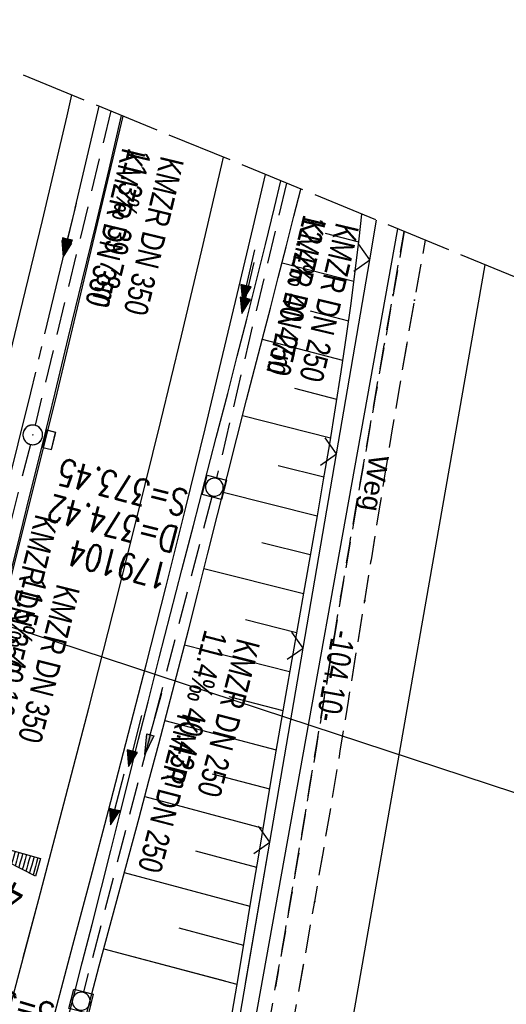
# Model space of a CAD drawing. Extents: x 507875 to 508634, y 446340 to 447363.
# Tile 67 of 71: x 508418 to 508455, y 447214 to 447289. Entities that reach past the tile are written whole.
import ezdxf

# ---------------------------------------------------------------- set-up
doc = ezdxf.new("R2010")
doc.units = 0
doc.header["$LTSCALE"] = 10
doc.header["$MEASUREMENT"] = 0
for name, pattern in [('ACHSE', [5.5, 4, -0.5, 0.5, -0.5]), ('AUSGEZOGEN', [0]), ('LT00', [0]), ('LT11', [0.3, 0.2, -0.1]), ('LT14', [0.6, 0.5, -0.1]), ('STRICHLINIE2', [0.375, 0.25, -0.125])]:
    doc.linetypes.add(name, pattern=pattern)
doc.layers.get('0').update_dxf_attribs({"linetype": 'LT00'})
for name, color, linetype in [('--EK_FBR', 250, 'LT00'), ('--EK_Halt-Pfeil', 4, 'LT00'), ('--EK_Haltung', 7, 'STRICHLINIE2'), ('--EK_Haltung-Text', 140, 'LT00'), ('--EK_Schacht-Text', 5, 'LT00'), ('--EL_DFK_AB_L', 21, 'LT00'), ('--EL_Halt-Pfeil', 4, 'LT00'), ('--EL_Haltung', 182, 'STRICHLINIE2'), ('--EL_Haltung-Text', 182, 'LT00'), ('-AX-093', 35, 'ACHSE'), ('-QUE-40O', 11, 'Continuous'), ('ABSTAND', 8, 'LT00'), ('DFK_AB_L', 21, 'LT00'), ('DFK_KATASTER', 250, 'LT00'), ('FELDWEG_TEXT', 250, 'Continuous'), ('PFEIL', 140, 'AUSGEZOGEN'), ('STROM_FREILTG', 80, 'STROMFREILEITUNG'), ('V126_AFBR_BAB', 250, 'LT00'), ('V126_BOESCH', 250, 'LT00'), ('V126_BOSCHUNG', 250, 'LT00'), ('V126_FELDWEG', 250, 'LT11'), ('V126_GRABEN', 250, 'LT00'), ('V126_H_BORD', 8, 'LT00'), ('V126_KA_MULD', 182, 'LT00'), ('V126_KA_PRUF', 182, 'LT00'), ('V126_LD_MARK', 250, 'LT00'), ('V126_SINKK', 182, 'LT00'), ('V126_ZAUN', 40, 'LT00'), ('V127_AFBR_BAB', 250, 'LT00'), ('V127_BOESCH', 250, 'LT00'), ('V127_BOSCHUNG', 250, 'LT00'), ('V127_FELDWEG', 250, 'LT11'), ('V127_GRABEN', 250, 'LT00'), ('V127_H_BORD', 8, 'LT00'), ('V127_KA_MULD', 182, 'LT00'), ('V127_KA_PRUF', 182, 'LT00'), ('V127_LD_MARK', 250, 'LT00'), ('V127_SINKK', 182, 'LT00'), ('V127_ZAUN', 40, 'LT00')]:
    doc.layers.add(name, color=color, linetype=linetype)
doc.layers.add('-BLATT_127-RAND', color=7, linetype='LT14', plot=False)
doc.styles.add('Beschrift', font='ARIAL.TTF')
doc.styles.add('Haltungsbeschriftung', font='ARIAL.TTF', dxfattribs={"width": 0.75})
doc.styles.add('schachtbeschriftung', font='romans.shx', dxfattribs={"width": 0.75, "height": 2})
doc.styles.get("Standard").update_dxf_attribs({"font": 'ARIAL.TTF'})
doc.styles.add('Strom', font='txt-alt.shx')
doc.linetypes.add('STROMFREILEITUNG', pattern='A,12.7,-5.5,["xx",Strom,S=2.5,R=0,X=-2.6,Y=-0.85],-4.35', length=22.55)

# ---------------------------------------------------------------- blocks, each defined once
blk = doc.blocks.new('SYMB0003')
at = {"color": 0, "linetype": 'ByBlock'}
for p, q in [((-0.015712, 0), (0.010166, 0.012015)), ((0, -0.021257), (-0.015712, 0)), ((0.010166, 0.012015), (0, -0.021257))]:
    blk.add_line(p, q, dxfattribs=at)
for points in [[(-0.031395, 0.499013), (-0.093691, 0.491144), (-0.154509, 0.475528), (-0.21289, 0.452414), (-0.267913, 0.422164), (-0.318712, 0.385257), (-0.364484, 0.342274), (-0.404509, 0.293893), (-0.438154, 0.240877), (-0.464888, 0.184062), (-0.484292, 0.124345), (-0.496058, 0.062667), (-0.5, 0)], [(-0.5, 0), (-0.496058, -0.062667), (-0.484292, -0.124345), (-0.464888, -0.184062), (-0.438154, -0.240877), (-0.404509, -0.293893), (-0.364485, -0.342274), (-0.318712, -0.385257), (-0.267914, -0.422164), (-0.21289, -0.452414), (-0.154509, -0.475529), (-0.093691, -0.491144), (-0.031395, -0.499014), (0.031395, -0.499014)], [(0.5, 0), (0.496057, 0.062667), (0.484292, 0.124345), (0.464888, 0.184062), (0.438153, 0.240877), (0.404509, 0.293893), (0.364484, 0.342274), (0.318712, 0.385257), (0.267913, 0.422164), (0.21289, 0.452414), (0.154509, 0.475528), (0.093691, 0.491144), (0.031395, 0.499013), (-0.031395, 0.499013)], [(0.031395, -0.499014), (0.093691, -0.491144), (0.154509, -0.475529), (0.21289, -0.452414), (0.267914, -0.422164), (0.318712, -0.385257), (0.364485, -0.342274), (0.404509, -0.293893), (0.438154, -0.240877), (0.464889, -0.184062), (0.484292, -0.124345), (0.496058, -0.062667), (0.5, 0)]]:
    blk.add_lwpolyline(points, dxfattribs=at)
blk = doc.blocks.new('SYMB0011')
at = {"color": 0, "linetype": 'ByBlock'}
for p, q in [((0.5, 0), (-0.5, 0)), ((0, 0.5), (0, -0.5))]:
    blk.add_line(p, q, dxfattribs=at)
blk = doc.blocks.new('SYMB0024')
at = {"color": 0, "linetype": 'ByBlock'}
for p, q in [((-0.5, 0.5), (0, 0)), ((0, 0), (0.5, 0.5))]:
    blk.add_line(p, q, dxfattribs=at)
blk = doc.blocks.new('Pfreil3')
at = {"layer": 'PFEIL'}
blk.add_hatch(color=256, dxfattribs=at).paths.add_polyline_path([(-1.549, 0.273), (-1.549, -0.273), (0, 0)])
for p, q in [((-1.549, 0), (-4.831, 0)), ((-1.549, -0.273), (-1.549, 0.273)), ((-1.549, 0.273), (0, 0)), ((0, 0), (-1.549, -0.273))]:
    blk.add_line(p, q, dxfattribs=at)
blk = doc.blocks.new('SYMB0652')
at = {"color": 0, "linetype": 'ByBlock'}
blk.add_lwpolyline([(-0.15, -0.075), (0.15, -0.075), (0.15, 0.075), (-0.15, 0.075), (-0.15, -0.075)], dxfattribs=at)
blk = doc.blocks.new('SYMB1210')
at = {"color": 0, "linetype": 'ByBlock'}
blk.add_line((0.018815, -0.179014), (0.055623, -0.17119), dxfattribs=at)
for points in [[(-0.2, -0.2), (-0.2, 0.2), (0.2, 0.2), (0.2, -0.2), (-0.2, -0.2)], [(0.018815, 0.179014), (-0.018815, 0.179014), (-0.055623, 0.17119), (-0.09, 0.155885), (-0.120444, 0.133766), (-0.145623, 0.105801), (-0.164438, 0.073213), (-0.176067, 0.037424), (-0.18, 0)], [(-0.18, 0), (-0.176067, -0.037424), (-0.164438, -0.073213), (-0.145623, -0.105801), (-0.120444, -0.133766), (-0.09, -0.155885), (-0.055623, -0.17119), (-0.018815, -0.179014), (0.018815, -0.179014)], [(0.18, 0), (0.176067, 0.037424), (0.164438, 0.073213), (0.145623, 0.105801), (0.120444, 0.133766), (0.09, 0.155885), (0.055623, 0.17119), (0.018815, 0.179014)], [(0.055623, -0.17119), (0.09, -0.155885), (0.120444, -0.133766), (0.145623, -0.105801), (0.164438, -0.073213), (0.176067, -0.037424), (0.18, 0)]]:
    blk.add_lwpolyline(points, dxfattribs=at)
blk = doc.blocks.new('SYMB0070')
at = {"color": 0, "linetype": 'ByBlock'}
for p, q in [((-0.5, 0), (0.2, 0)), ((0.5, 0), (0.2, 0.1)), ((0.2, 0.1), (0.2, 0)), ((0.468, 0), (0.21, 0.086)), ((0.21, 0.086), (0.21, -0.086)), ((0.21, -0.086), (0.468, 0)), ((0.22, -0.072), (0.437, 0)), ((0.23, -0.058), (0.405, 0)), ((0.24, -0.045), (0.374, 0)), ((0.342, 0), (0.25, 0.031)), ((0.25, 0.031), (0.25, -0.031)), ((0.25, -0.031), (0.342, 0)), ((0.26, -0.017), (0.31, 0)), ((0.27, -0.003), (0.279, 0))]:
    blk.add_line(p, q, dxfattribs=at)
for points in [[(0.2, 0), (0.2, -0.1), (0.5, 0)], [(0.437, 0), (0.22, 0.072), (0.22, -0.072)], [(0.405, 0), (0.23, 0.058), (0.23, -0.058)], [(0.374, 0), (0.24, 0.045), (0.24, -0.045)], [(0.31, 0), (0.26, 0.017), (0.26, -0.017)], [(0.279, 0), (0.27, 0.003), (0.27, -0.003)]]:
    blk.add_lwpolyline(points, dxfattribs=at)

msp = doc.modelspace()

# ---------------------------------------------------------------- hatches: boundary and pattern name
at = {"layer": '-QUE-40O'}
h = msp.add_hatch(dxfattribs=at)
h.set_pattern_fill('LT_0', color=256, scale=0.3, angle=254.27997, style=0, pattern_type=2)
h.set_pattern_definition([(254.279973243, (88793.88188, -83715.4385), (0.28877913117, -0.08128107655), [0.3])])
h.paths.add_polyline_path([(508412.921, 447226.829), (508419.659, 447224.932), (508419.28, 447223.584)])

# ---------------------------------------------------------------- linework, layer by layer
at = {"layer": '--EK_FBR', "color": 2}
for points in [[(508403.908, 447211.12), (508404.835, 447214.513), (508405.753, 447217.909), (508406.797, 447221.818), (508407.829, 447225.731), (508408.851, 447229.647), (508409.864, 447233.565), (508410.869, 447237.485), (508411.868, 447241.406), (508413.091, 447246.232), (508414.305, 447251.06), (508415.51, 447255.89), (508416.704, 447260.723), (508417.886, 447265.559), (508419.8, 447273.521), (508421.677, 447281.492), (508422.041, 447283.073)], [(508405.997, 447218.821), (508406.797, 447221.818), (508407.829, 447225.731), (508408.851, 447229.647), (508409.864, 447233.565), (508410.869, 447237.485), (508411.868, 447241.406), (508413.091, 447246.232), (508414.305, 447251.06), (508415.51, 447255.89), (508416.704, 447260.723), (508417.886, 447265.559), (508419.8, 447273.521), (508421.677, 447281.492), (508422.041, 447283.073)], [(508382.886, 447125.461), (508389.967, 447148.011), (508394.501, 447162.957), (508401.797, 447187.975), (508408.35, 447211.569), (508414.986, 447236.674), (508420.924, 447260.354), (508425.939, 447281.47)], [(508410.14, 447218.34), (508414.986, 447236.674), (508420.924, 447260.354), (508425.939, 447281.47)]]:
    msp.add_lwpolyline(points, dxfattribs=at)
at = {"layer": '--EK_FBR'}
for points in [[(508420.762, 447213.233), (508422.131, 447218.344), (508423.488, 447223.459), (508424.833, 447228.577), (508426.164, 447233.698), (508427.699, 447239.679), (508429.214, 447245.666), (508430.707, 447251.658), (508432.179, 447257.655), (508433.416, 447262.768), (508434.638, 447267.885), (508435.847, 447273.005), (508436.784, 447277.012)], [(508421.768, 447216.991), (508422.131, 447218.344), (508423.488, 447223.459), (508424.833, 447228.577), (508426.164, 447233.698), (508427.699, 447239.679), (508429.214, 447245.666), (508430.707, 447251.658), (508432.179, 447257.655), (508433.416, 447262.768), (508434.638, 447267.885), (508435.847, 447273.005), (508436.784, 447277.012)]]:
    msp.add_lwpolyline(points, dxfattribs=at)
at = {"layer": '--EK_FBR', "linetype": 'LT11', "flags": 128}
for points in [[(508430.409, 447161.401), (508432.592, 447184.702), (508432.98, 447187.34), (508433.37, 447189.977), (508433.766, 447192.613), (508434.171, 447195.248), (508434.586, 447197.881), (508435.026, 447200.582), (508435.479, 447203.282), (508435.941, 447205.98), (508436.41, 447208.677), (508436.883, 447211.373), (508437.359, 447214.069), (508437.551, 447215.16), (508437.833, 447216.766), (508438.305, 447219.462), (508438.77, 447222.16), (508439.251, 447224.998), (508439.725, 447227.837), (508440.193, 447230.678), (508440.658, 447233.518), (508441.121, 447236.359), (508441.586, 447239.2), (508442.052, 447242.04), (508442.524, 447244.88), (508443.17, 447248.713), (508443.826, 447252.544), (508444.489, 447256.373), (508445.157, 447260.202), (508445.828, 447264.031), (508446.499, 447267.859), (508447.054, 447271.026), (508447.34, 447272.672)], [(508432.52, 447161.257), (508434.779, 447184.567), (508435.043, 447186.725), (508435.309, 447188.882), (508435.581, 447191.038), (508435.861, 447193.193), (508436.151, 447195.347), (508436.454, 447197.498), (508436.814, 447199.921), (508437.192, 447202.341), (508437.584, 447204.758), (508437.989, 447207.174), (508438.404, 447209.588), (508438.825, 447212.002), (508439.252, 447214.414), (508439.347, 447214.952), (508439.679, 447216.827), (508440.107, 447219.239), (508440.531, 447221.652), (508441.189, 447225.466), (508441.835, 447229.282), (508442.471, 447233.099), (508443.098, 447236.918), (508443.719, 447240.738), (508444.336, 447244.558), (508444.864, 447247.83), (508445.392, 447251.101), (508445.924, 447254.372), (508446.462, 447257.641), (508447.008, 447260.91), (508447.564, 447264.177), (508448.133, 447267.441), (508448.57, 447269.897), (508448.951, 447272.01)]]:
    msp.add_lwpolyline(points, dxfattribs=at)
at = {"layer": '--EK_Haltung'}
for p, q in [((508425.003, 447281.855), (508419.245, 447257.919)), ((508438.372, 447276.359), (508433.062, 447253.93)), ((508418.886, 447256.461), (508409.429, 447218.975)), ((508432.702, 447252.475), (508422.939, 447214.791))]:
    msp.add_line(p, q, dxfattribs=at)
at = {"layer": '--EL_DFK_AB_L'}
msp.add_line((508446.828, 447272.883), (508431.023, 447185.018), dxfattribs=at)
at = {"layer": '--EL_Haltung'}
for p, q in [((508425.003, 447281.855), (508419.245, 447257.919)), ((508438.372, 447276.359), (508433.062, 447253.93)), ((508418.886, 447256.461), (508409.429, 447218.975)), ((508432.702, 447252.475), (508422.939, 447214.791))]:
    msp.add_line(p, q, dxfattribs=at)
at = {"layer": '-AX-093', "ltscale": 0.2}
msp.add_lwpolyline([(508424.093, 447282.229), (508421.851, 447272.665), (508418.892, 447260.4), (508415.856, 447248.153), (508412.743, 447235.926), (508409.552, 447223.718), (508406.284, 447211.532), (508402.938, 447199.366), (508399.516, 447187.221), (508396.016, 447175.099), (508392.44, 447162.999), (508388.787, 447150.922), (508385.058, 447138.868)], dxfattribs=at)
at = {"layer": '-BLATT_127-RAND'}
msp.add_lwpolyline([(508226.911, 447363.292), (507875.199, 446507.767), (508282.151, 446340.466), (508633.864, 447195.991), (508226.911, 447363.292)], dxfattribs=at)
at = {"layer": '-QUE-40O', "flags": 128}
msp.add_lwpolyline([(508419.28, 447223.584), (508412.921, 447226.829), (508419.659, 447224.932), (508419.28, 447223.584)], dxfattribs=at)
at = {"layer": 'DFK_AB_L'}
msp.add_line((508446.828, 447272.883), (508431.023, 447185.018), dxfattribs=at)
at = {"layer": 'DFK_KATASTER'}
msp.add_line((508453.474, 447270.15), (508438.45, 447184.478), dxfattribs=at)
at = {"layer": 'STROM_FREILTG', "ltscale": 0.05, "flags": 128}
msp.add_lwpolyline([(508624.832, 447174.023), (508527.633, 447206.267), (508356.703, 447262.522), (508221.875, 447260.75)], dxfattribs=at)
at = {"layer": 'V126_AFBR_BAB', "color": 0}
for points in [[(508405.997, 447218.821), (508406.797, 447221.818), (508407.829, 447225.731), (508408.851, 447229.647), (508409.864, 447233.565), (508410.869, 447237.485), (508411.868, 447241.406), (508413.091, 447246.232), (508414.305, 447251.06), (508415.51, 447255.89), (508416.704, 447260.723), (508417.886, 447265.559), (508419.8, 447273.521), (508421.677, 447281.492), (508422.041, 447283.073)], [(508410.14, 447218.34), (508414.986, 447236.674), (508420.924, 447260.354), (508425.939, 447281.47)]]:
    msp.add_lwpolyline(points, dxfattribs=at)
at = {"layer": 'V126_AFBR_BAB'}
msp.add_lwpolyline([(508421.768, 447216.991), (508422.131, 447218.344), (508423.488, 447223.459), (508424.833, 447228.577), (508426.164, 447233.698), (508427.699, 447239.679), (508429.214, 447245.666), (508430.707, 447251.658), (508432.179, 447257.655), (508433.416, 447262.768), (508434.638, 447267.885), (508435.847, 447273.005), (508436.784, 447277.012)], dxfattribs=at)
at = {"layer": 'V126_BOESCH'}
msp.add_lwpolyline([(508444.097, 447274.005), (508443.892, 447272.114), (508443.595, 447269.652), (508443.272, 447267.193), (508442.928, 447264.738), (508442.519, 447261.988), (508442.09, 447259.243), (508441.643, 447256.501), (508441.182, 447253.763), (508440.71, 447251.027), (508440.231, 447248.293), (508439.746, 447245.56), (508439.261, 447242.827), (508438.776, 447240.092), (508438.297, 447237.357), (508437.767, 447234.28), (508437.244, 447231.201), (508436.728, 447228.12), (508436.214, 447225.039), (508435.703, 447221.958), (508435.19, 447218.879), (508434.675, 447215.802), (508434.624, 447215.5)], dxfattribs=at)
at = {"layer": 'V126_BOSCHUNG'}
for p, q in [((508441.324, 447272.538), (508443.866, 447271.894)), ((508438.045, 447270.285), (508443.496, 447268.883)), ((508440.194, 447266.634), (508443.09, 447265.878)), ((508436.542, 447264.487), (508442.655, 447262.891)), ((508438.992, 447260.747), (508442.197, 447259.921)), ((508435.036, 447258.656), (508441.718, 447256.958)), ((508437.758, 447254.87), (508441.222, 447254.001)), ((508433.558, 447252.829), (508440.712, 447251.036)), ((508436.509, 447248.997), (508440.192, 447248.074)), ((508432.095, 447247.01), (508439.667, 447245.113)), ((508435.251, 447243.127), (508439.141, 447242.152)), ((508430.624, 447241.205), (508438.616, 447239.179)), ((508433.989, 447237.257), (508438.097, 447236.203)), ((508429.13, 447235.432), (508437.585, 447233.212)), ((508432.724, 447231.387), (508437.081, 447230.23)), ((508427.595, 447229.658), (508436.582, 447227.245)), ((508431.451, 447225.516), (508436.087, 447224.272)), ((508426.034, 447223.864), (508435.593, 447221.298)), ((508430.175, 447219.646), (508435.098, 447218.325)), ((508424.473, 447218.058), (508433.684, 447215.609))]:
    msp.add_line(p, q, dxfattribs=at)
at = {"layer": 'V126_FELDWEG', "flags": 128}
for points in [[(508447.34, 447272.672), (508447.054, 447271.026), (508446.499, 447267.859), (508445.828, 447264.031), (508445.157, 447260.202), (508444.489, 447256.373), (508443.826, 447252.544), (508443.17, 447248.713), (508442.524, 447244.88), (508442.052, 447242.04), (508441.586, 447239.2), (508441.121, 447236.359), (508440.658, 447233.518), (508440.193, 447230.678), (508439.725, 447227.837), (508439.251, 447224.998), (508438.77, 447222.16), (508438.305, 447219.462), (508437.833, 447216.766), (508437.551, 447215.16)], [(508439.347, 447214.952), (508439.679, 447216.827), (508440.107, 447219.239), (508440.531, 447221.652), (508441.189, 447225.466), (508441.835, 447229.282), (508442.471, 447233.099), (508443.098, 447236.918), (508443.719, 447240.738), (508444.336, 447244.558), (508444.864, 447247.83), (508445.392, 447251.101), (508445.924, 447254.372), (508446.462, 447257.641), (508447.008, 447260.91), (508447.564, 447264.177), (508448.133, 447267.441), (508448.57, 447269.897), (508448.951, 447272.01)]]:
    msp.add_lwpolyline(points, dxfattribs=at)
at = {"layer": 'V126_GRABEN'}
for points in [[(508422.81, 447216.87), (508422.866, 447217.088), (508423.586, 447219.909), (508424.299, 447222.731), (508425.008, 447225.555), (508425.714, 447228.38), (508426.42, 447231.205), (508427.129, 447234.029), (508427.841, 447236.852), (508428.696, 447240.211), (508429.558, 447243.569), (508430.425, 447246.926), (508431.295, 447250.281), (508432.166, 447253.637), (508433.036, 447256.993), (508433.905, 447260.35), (508434.633, 447263.179), (508435.355, 447266.01), (508436.071, 447268.843), (508436.776, 447271.678), (508437.47, 447274.516), (508437.951, 447276.532)], [(508424.116, 447216.719), (508424.126, 447216.758), (508424.879, 447219.577), (508425.637, 447222.395), (508426.398, 447225.212), (508427.157, 447228.029), (508427.914, 447230.847), (508428.665, 447233.666), (508429.407, 447236.488), (508430.163, 447239.406), (508430.91, 447242.326), (508431.65, 447245.248), (508432.387, 447248.172), (508433.122, 447251.095), (508433.858, 447254.019), (508434.598, 447256.942), (508435.345, 447259.863), (508435.947, 447262.192), (508436.551, 447264.521), (508437.156, 447266.849), (508437.759, 447269.178), (508438.358, 447271.508), (508438.948, 447273.84), (508439.464, 447275.91)]]:
    msp.add_lwpolyline(points, dxfattribs=at)
at = {"layer": 'V126_H_BORD'}
msp.add_lwpolyline([(508410.066, 447218.349), (508410.944, 447221.636), (508412.271, 447226.656), (508413.582, 447231.68), (508414.876, 447236.709), (508415.878, 447240.651), (508416.869, 447244.595), (508417.852, 447248.541), (508418.828, 447252.489), (508419.798, 447256.439), (508420.764, 447260.39), (508421.801, 447264.648), (508422.832, 447268.908), (508423.857, 447273.17), (508424.872, 447277.433), (508425.834, 447281.513)], dxfattribs=at)
at = {"layer": 'V126_LD_MARK'}
msp.add_lwpolyline([(508418.341, 447217.389), (508419.531, 447221.84), (508421.445, 447229.103), (508423.331, 447236.374), (508425.189, 447243.653), (508427.016, 447250.938), (508428.812, 447258.232), (508430.386, 447264.737), (508431.935, 447271.249), (508433.461, 447277.766), (508433.59, 447278.325)], dxfattribs=at)
at = {"layer": 'V126_ZAUN'}
for p, q in [((508444.721, 447270.525), (508445.238, 447273.536)), ((508442.182, 447255.741), (508444.721, 447270.525)), ((508439.642, 447240.958), (508442.182, 447255.741)), ((508437.103, 447226.174), (508439.642, 447240.958)), ((508435.257, 447215.426), (508437.103, 447226.174))]:
    msp.add_line(p, q, dxfattribs=at)
at = {"layer": 'V127_AFBR_BAB', "color": 0}
for points in [[(508403.908, 447211.12), (508404.835, 447214.513), (508405.753, 447217.909), (508406.797, 447221.818), (508407.829, 447225.731), (508408.851, 447229.647), (508409.864, 447233.565), (508410.869, 447237.485), (508411.868, 447241.406), (508413.091, 447246.232), (508414.305, 447251.06), (508415.51, 447255.89), (508416.704, 447260.723), (508417.886, 447265.559), (508419.8, 447273.521), (508421.677, 447281.492), (508422.041, 447283.073)], [(508382.886, 447125.461), (508389.967, 447148.011), (508394.501, 447162.957), (508401.797, 447187.975), (508408.35, 447211.569), (508414.986, 447236.674), (508420.924, 447260.354), (508425.939, 447281.47)]]:
    msp.add_lwpolyline(points, dxfattribs=at)
at = {"layer": 'V127_AFBR_BAB'}
msp.add_lwpolyline([(508420.762, 447213.233), (508422.131, 447218.344), (508423.488, 447223.459), (508424.833, 447228.577), (508426.164, 447233.698), (508427.699, 447239.679), (508429.214, 447245.666), (508430.707, 447251.658), (508432.179, 447257.655), (508433.416, 447262.768), (508434.638, 447267.885), (508435.847, 447273.005), (508436.784, 447277.012)], dxfattribs=at)
at = {"layer": 'V127_BOESCH'}
msp.add_lwpolyline([(508444.097, 447274.005), (508443.892, 447272.114), (508443.595, 447269.652), (508443.272, 447267.193), (508442.928, 447264.738), (508442.519, 447261.988), (508442.09, 447259.243), (508441.643, 447256.501), (508441.182, 447253.763), (508440.71, 447251.027), (508440.231, 447248.293), (508439.746, 447245.56), (508439.261, 447242.827), (508438.776, 447240.092), (508438.297, 447237.357), (508437.767, 447234.28), (508437.244, 447231.201), (508436.728, 447228.12), (508436.214, 447225.039), (508435.703, 447221.958), (508435.19, 447218.879), (508434.675, 447215.801), (508434.155, 447212.727)], dxfattribs=at)
at = {"layer": 'V127_BOSCHUNG'}
for p, q in [((508441.324, 447272.538), (508443.866, 447271.894)), ((508438.045, 447270.285), (508443.496, 447268.883)), ((508440.194, 447266.634), (508443.09, 447265.878)), ((508436.542, 447264.487), (508442.656, 447262.891)), ((508438.992, 447260.747), (508442.197, 447259.921)), ((508435.036, 447258.656), (508441.718, 447256.958)), ((508437.758, 447254.87), (508441.222, 447254.001)), ((508433.558, 447252.829), (508440.712, 447251.036)), ((508436.509, 447248.997), (508440.192, 447248.074)), ((508432.095, 447247.01), (508439.667, 447245.113)), ((508435.251, 447243.127), (508439.141, 447242.152)), ((508430.624, 447241.205), (508438.616, 447239.179)), ((508433.989, 447237.257), (508438.097, 447236.203)), ((508429.13, 447235.432), (508437.585, 447233.212)), ((508432.724, 447231.387), (508437.081, 447230.23)), ((508427.595, 447229.658), (508436.582, 447227.245)), ((508431.451, 447225.516), (508436.087, 447224.272)), ((508426.034, 447223.864), (508435.593, 447221.298)), ((508430.175, 447219.646), (508435.098, 447218.325)), ((508424.473, 447218.058), (508434.602, 447215.365))]:
    msp.add_line(p, q, dxfattribs=at)
at = {"layer": 'V127_FELDWEG', "flags": 128}
for points in [[(508430.409, 447161.401), (508432.592, 447184.702), (508432.98, 447187.34), (508433.37, 447189.977), (508433.766, 447192.613), (508434.171, 447195.248), (508434.586, 447197.881), (508435.026, 447200.582), (508435.479, 447203.282), (508435.941, 447205.98), (508436.41, 447208.677), (508436.883, 447211.373), (508437.359, 447214.069), (508437.833, 447216.766), (508438.305, 447219.462), (508438.77, 447222.16), (508439.251, 447224.998), (508439.725, 447227.837), (508440.193, 447230.677), (508440.658, 447233.518), (508441.121, 447236.359), (508441.586, 447239.2), (508442.052, 447242.04), (508442.524, 447244.88), (508443.17, 447248.713), (508443.826, 447252.544), (508444.489, 447256.373), (508445.157, 447260.202), (508445.828, 447264.031), (508446.499, 447267.859), (508447.054, 447271.026), (508447.34, 447272.672)], [(508432.52, 447161.257), (508434.779, 447184.567), (508435.043, 447186.725), (508435.309, 447188.882), (508435.581, 447191.038), (508435.861, 447193.193), (508436.151, 447195.347), (508436.454, 447197.498), (508436.814, 447199.921), (508437.192, 447202.341), (508437.584, 447204.758), (508437.989, 447207.174), (508438.404, 447209.588), (508438.825, 447212.002), (508439.252, 447214.414), (508439.679, 447216.827), (508440.107, 447219.239), (508440.531, 447221.652), (508441.189, 447225.466), (508441.835, 447229.282), (508442.471, 447233.099), (508443.098, 447236.918), (508443.719, 447240.738), (508444.336, 447244.558), (508444.864, 447247.83), (508445.392, 447251.101), (508445.924, 447254.372), (508446.462, 447257.641), (508447.008, 447260.91), (508447.564, 447264.177), (508448.133, 447267.441), (508448.57, 447269.897), (508448.951, 447272.01)]]:
    msp.add_lwpolyline(points, dxfattribs=at)
at = {"layer": 'V127_GRABEN'}
for points in [[(508421.031, 447210.061), (508422.138, 447214.269), (508422.866, 447217.088), (508423.586, 447219.909), (508424.299, 447222.731), (508425.008, 447225.555), (508425.714, 447228.38), (508426.42, 447231.204), (508427.129, 447234.029), (508427.841, 447236.852), (508428.696, 447240.211), (508429.558, 447243.569), (508430.425, 447246.925), (508431.295, 447250.281), (508432.166, 447253.637), (508433.036, 447256.993), (508433.905, 447260.35), (508434.633, 447263.179), (508435.355, 447266.01), (508436.071, 447268.843), (508436.776, 447271.678), (508437.47, 447274.516), (508437.951, 447276.532)], [(508422.637, 447211.09), (508423.38, 447213.937), (508424.126, 447216.758), (508424.879, 447219.577), (508425.637, 447222.395), (508426.398, 447225.212), (508427.157, 447228.029), (508427.914, 447230.847), (508428.665, 447233.666), (508429.407, 447236.488), (508430.163, 447239.406), (508430.91, 447242.326), (508431.65, 447245.248), (508432.387, 447248.172), (508433.122, 447251.095), (508433.858, 447254.019), (508434.598, 447256.942), (508435.345, 447259.863), (508435.947, 447262.192), (508436.551, 447264.521), (508437.156, 447266.849), (508437.759, 447269.178), (508438.358, 447271.508), (508438.948, 447273.84), (508439.464, 447275.91)]]:
    msp.add_lwpolyline(points, dxfattribs=at)
at = {"layer": 'V127_H_BORD'}
msp.add_lwpolyline([(508408.253, 447211.605), (508409.605, 447216.619), (508410.944, 447221.636), (508412.271, 447226.656), (508413.582, 447231.68), (508414.876, 447236.709), (508415.878, 447240.651), (508416.869, 447244.595), (508417.852, 447248.541), (508418.828, 447252.489), (508419.798, 447256.439), (508420.764, 447260.39), (508421.801, 447264.648), (508422.832, 447268.908), (508423.857, 447273.17), (508424.872, 447277.433), (508425.834, 447281.513)], dxfattribs=at)
at = {"layer": 'V127_LD_MARK'}
msp.add_lwpolyline([(508397.912, 447145.903), (508399.636, 447151.56), (508401.339, 447157.223), (508403.022, 447162.893), (508404.687, 447168.568), (508406.335, 447174.248), (508407.967, 447179.932), (508409.585, 447185.621), (508411.621, 447192.852), (508413.634, 447200.089), (508415.625, 447207.333), (508417.591, 447214.583), (508419.531, 447221.84), (508421.445, 447229.103), (508423.331, 447236.374), (508425.189, 447243.653), (508427.016, 447250.938), (508428.812, 447258.232), (508430.386, 447264.737), (508431.935, 447271.249), (508433.461, 447277.766), (508433.59, 447278.325)], dxfattribs=at)
at = {"layer": 'V127_ZAUN'}
for p, q in [((508444.721, 447270.525), (508445.238, 447273.536)), ((508442.182, 447255.741), (508444.721, 447270.525)), ((508439.642, 447240.958), (508442.182, 447255.741)), ((508437.103, 447226.174), (508439.642, 447240.958)), ((508434.564, 447211.391), (508437.103, 447226.174))]:
    msp.add_line(p, q, dxfattribs=at)

# ---------------------------------------------------------------- block references
at = {"layer": '--EK_Halt-Pfeil', "yscale": 4, "zscale": 4}
for p, xscale, rotation in [((508421.851, 447272.665), 3.99999999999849, 256.4735800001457), ((508435.436, 447268.374), 4.000000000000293, 256.6817900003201), ((508426.852, 447233.885), 3.999999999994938, 255.4754600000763)]:
    msp.add_blockref('SYMB0070', p, dxfattribs=dict(at, xscale=xscale, rotation=rotation))
at = {"layer": '--EL_Halt-Pfeil', "yscale": 4, "zscale": 4}
for p, xscale, rotation in [((508421.904, 447272.879), 3.99999999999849, 256.4735800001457), ((508435.485, 447269.329), 4.000000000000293, 256.6817900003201), ((508425.498, 447229.427), 3.999999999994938, 255.4754600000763)]:
    msp.add_blockref('SYMB0070', p, dxfattribs=dict(at, xscale=xscale, rotation=rotation))
at = {"layer": 'PFEIL', "rotation": 254.3506508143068}
msp.add_blockref('Pfreil3', (508427.599, 447232.864), dxfattribs=at)
at = {"layer": 'V126_FELDWEG', "xscale": 0.100000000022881, "yscale": 0.09999999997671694, "zscale": 0.1, "rotation": 263.3832000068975}
for p in [(508446.499, 447267.859), (508448.133, 447267.441), (508442.524, 447244.88), (508444.336, 447244.558), (508438.77, 447222.16), (508440.531, 447221.652)]:
    msp.add_blockref('SYMB0011', p, dxfattribs=at)
at = {"layer": 'V126_KA_MULD', "xscale": 3.79999999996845, "yscale": 3.799999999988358, "zscale": 3.8, "rotation": 75.45652828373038}
msp.add_blockref('SYMB1210', (508432.89, 447253.202), dxfattribs=at)
at = {"layer": 'V126_KA_PRUF', "xscale": 1.50000000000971, "yscale": 1.5, "zscale": 1.5, "rotation": 263.3832000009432}
msp.add_blockref('SYMB0003', (508419.07, 447257.191), dxfattribs=at)
at = {"layer": 'V126_SINKK', "xscale": 4.499999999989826, "yscale": 4.5, "zscale": 4.5, "rotation": 255.9227352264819}
msp.add_blockref('SYMB0652', (508420.322, 447256.803), dxfattribs=at)
at = {"layer": 'V126_ZAUN', "xscale": 2.100000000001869, "yscale": 2.099999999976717, "zscale": 2.1, "rotation": 80.25536000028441}
for p in [(508444.721, 447270.525), (508442.182, 447255.741), (508439.642, 447240.958), (508437.103, 447226.174)]:
    msp.add_blockref('SYMB0024', p, dxfattribs=at)
at = {"layer": 'V127_FELDWEG', "xscale": 0.1, "yscale": 0.1, "zscale": 0.1, "rotation": 247.65211}
for p in [(508446.499, 447267.859), (508448.133, 447267.441), (508442.524, 447244.88), (508444.336, 447244.558), (508438.77, 447222.16), (508440.531, 447221.652)]:
    msp.add_blockref('SYMB0011', p, dxfattribs=at)
at = {"layer": 'V127_KA_MULD', "zscale": 3.8}
for p, xscale, yscale, rotation in [((508432.89, 447253.202), 3.800000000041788, 3.799999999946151, 75.49858903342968), ((508422.751, 447214.067), 3.800000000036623, 3.800000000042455, 75.6891875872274)]:
    msp.add_blockref('SYMB1210', p, dxfattribs=dict(at, xscale=xscale, yscale=yscale, rotation=rotation))
at = {"layer": 'V127_KA_PRUF', "xscale": 1.5, "yscale": 1.5, "zscale": 1.5, "rotation": 247.65211}
msp.add_blockref('SYMB0003', (508419.07, 447257.191), dxfattribs=at)
at = {"layer": 'V127_SINKK', "xscale": 4.499999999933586, "yscale": 4.499999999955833, "zscale": 4.5, "rotation": 76.64049031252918}
msp.add_blockref('SYMB0652', (508420.322, 447256.803), dxfattribs=at)
at = {"layer": 'V127_ZAUN', "xscale": 2.1, "yscale": 2.1, "zscale": 2.1, "rotation": 80.25223000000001}
for p in [(508444.721, 447270.525), (508442.182, 447255.741), (508439.642, 447240.958), (508437.103, 447226.174)]:
    msp.add_blockref('SYMB0024', p, dxfattribs=at)

# ---------------------------------------------------------------- texts
at = {"layer": '--EK_Haltung-Text', "style": 'Haltungsbeschriftung', "width": 0.75}
for s, rotation, p in [('11.3‰ 39.78m', -103.52642, (508426.352, 447279.093)), ('KMZR DN 350', -103.52642, (508428.841, 447278.494)), ('12.4‰ 40.47m', -103.31821, (508439.679, 447274.015)), ('KMZR DN 250', -103.31821, (508442.17, 447273.425)), ('11.5‰ 40.16m', -104.15947, (508418.446, 447246.535)), ('KMZR DN 350', -104.15947, (508420.928, 447245.91)), ('11.4‰ 40.43m', -104.52454, (508432.164, 447242.425)), ('KMZR DN 250', -104.52454, (508434.642, 447241.783))]:
    msp.add_text(s, height=1.8, rotation=rotation, dxfattribs=at).set_placement(p)
at = {"layer": '--EK_Schacht-Text', "style": 'schachtbeschriftung', "width": 0.75}
for s, rotation, p in [('S=373.45', -194.52454, (508431.008, 447252.91)), ('D=374.42', -194.52454, (508430.285, 447250.123)), ('179104', -194.52454, (508429.563, 447247.336)), ('S=372.99', -195.52492, (508420.864, 447213.812))]:
    msp.add_text(s, height=2, rotation=rotation, dxfattribs=at).set_placement(p)
at = {"layer": '--EL_Haltung-Text', "style": 'Haltungsbeschriftung', "width": 0.75}
for s, rotation, p in [('KMZR DN 350', -103.52642, (508425.911, 447279.107)), ('KMZR DN 250', -103.31821, (508439.666, 447273.887)), ('KMZR DN 350', -104.15947, (508419.303, 447251.219)), ('KMZR DN 250', -104.52454, (508430.126, 447236.023))]:
    msp.add_text(s, height=1.8, rotation=rotation, dxfattribs=at).set_placement(p)
at = {"layer": '-QUE-40O', "style": 'Beschrift', "width": 0.75}
msp.add_text('4,0%', height=2.5, rotation=152.97004, dxfattribs=at).set_placement((508418.648, 447222.643))
at = {"layer": 'ABSTAND', "width": 0.75}
msp.add_text(' -104.10-', height=1.8, rotation=-100.19584, dxfattribs=at).set_placement((508441.982, 447242.947))
at = {"layer": 'FELDWEG_TEXT', "insert": (508444.252, 447255.813), "char_height": 1.5, "attachment_point": 7, "rotation": 261.40548, "style": 'Beschrift'}
msp.add_mtext('Weg', dxfattribs=at)

doc.saveas('drawing.dxf')
